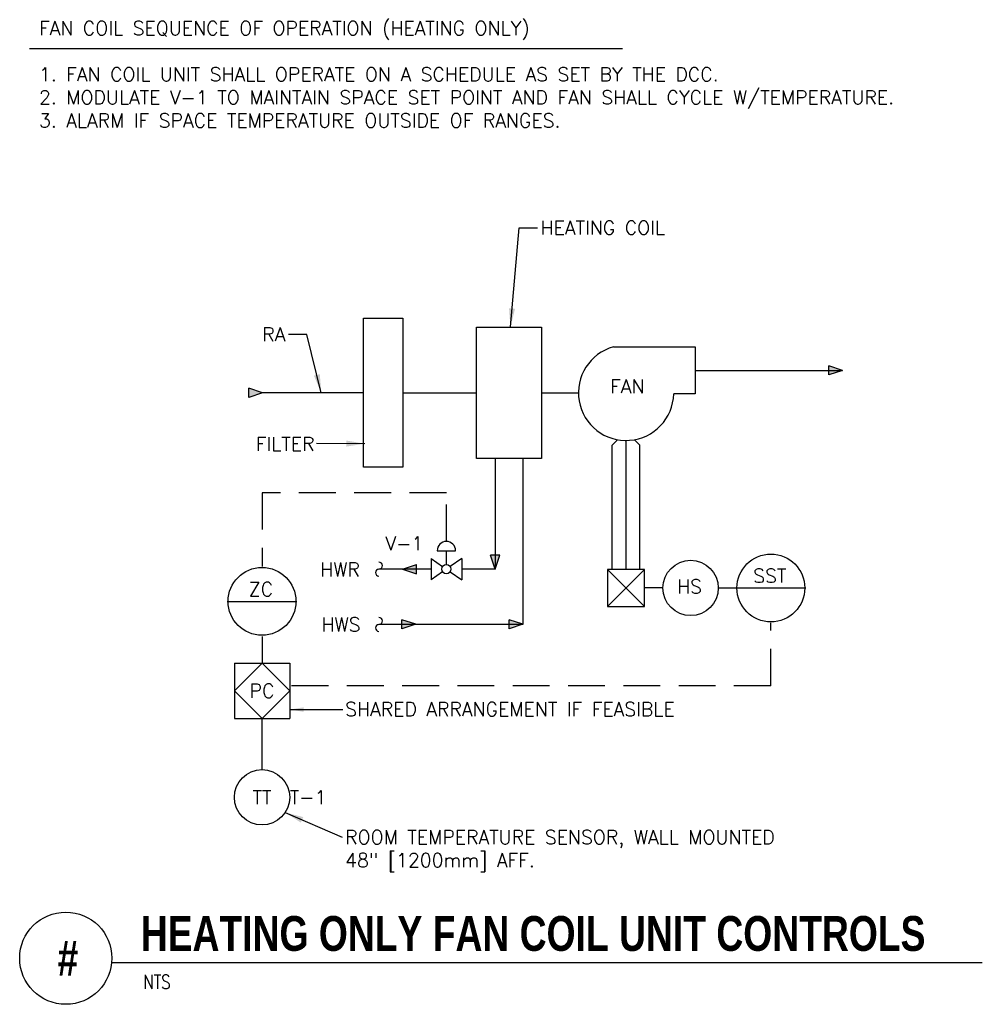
# Model space of a CAD drawing. Header units: inches. Extents: x 0.66 to 7.19, y -0.86 to 5.82.
import ezdxf
from ezdxf.enums import TextEntityAlignment as Align

# ---------------------------------------------------------------- set-up
doc = ezdxf.new("R2010")
doc.units = ezdxf.units.IN
doc.header["$MEASUREMENT"] = 0
doc.linetypes.add('HIDDEN', pattern=[0.375, 0.25, -0.125])
for name, color, linetype in [('M-DETL-HEVY', 5, 'Continuous'), ('M-DETL-MEDM', 4, 'Continuous'), ('M-DETL-TEXT', 2, 'Continuous')]:
    doc.layers.add(name, color=color, linetype=linetype)
doc.styles.add('BOLD', font='bold.shx', dxfattribs={"width": 0.9})
doc.styles.add('Romans', font='romans.shx')
doc.dimstyles.new('VA-Dims', dxfattribs={"dimtxt": 0.09375, "dimasz": 0.09375, "dimexe": 0.09375, "dimexo": 0.03125, "dimgap": 0.02, "dimtad": 1, "dimdec": 5, "dimzin": 0, "dimdsep": 46, "dimlunit": 4, "dimtxsty": 'Romans', "dimblk": 'ARCHTICK', "dimcen": 0.09375, "dimclrd": 256, "dimclre": 256, "dimclrt": 256, "dimadec": 0, "dimazin": 0, "dimtfac": 1, "dimtdec": 5, "dimtofl": 0, "dimtmove": 0, "dimatfit": 3, "dimfxl": 1, "dimfrac": 2, "dimtolj": 1, "dimtzin": 0, "dimlwd": -1, "dimlwe": -1, "dimarcsym": 0})
doc.dimstyles.new('VA-Lead', dxfattribs={"dimtxt": 0.09375, "dimasz": 0.125, "dimexe": 0.125, "dimexo": 0.03125, "dimgap": 0.02, "dimtad": 0, "dimdec": 5, "dimzin": 0, "dimdsep": 46, "dimlunit": 4, "dimtxsty": 'Romans', "dimcen": 0.125, "dimclrd": 256, "dimclre": 256, "dimclrt": 256, "dimadec": 0, "dimazin": 0, "dimtfac": 1, "dimtdec": 5, "dimtofl": 0, "dimtmove": 0, "dimatfit": 3, "dimfxl": 1, "dimfrac": 2, "dimtolj": 1, "dimtzin": 0, "dimlwd": -1, "dimlwe": -1, "dimarcsym": 0})

# ---------------------------------------------------------------- blocks, each defined once
blk = doc.blocks.new('mbrkv')
for centre, start, end in [((0, -2.25), 90, 270), ((0, 2.25), 270, 90)]:
    blk.add_arc(centre, 2.25, start, end)
blk = doc.blocks.new('_ArchTick')
at = {"color": 0, "linetype": 'ByBlock', "const_width": 0.15}
blk.add_lwpolyline([(-0.5, -0.5), (0.5, 0.5)], dxfattribs=at)

msp = doc.modelspace()

# ---------------------------------------------------------------- hatches: boundary and pattern name
at = {"layer": 'M-DETL-MEDM'}
h = msp.add_hatch(color=256, dxfattribs=at)
h.paths.add_polyline_path([(6.1442, 3.4422), (6.238, 3.4422), (6.1442, 3.4109)])
h.paths.add_polyline_path([(6.1442, 3.4734), (6.238, 3.4422), (6.1442, 3.4422)])
h = msp.add_hatch(color=256, dxfattribs=at)
h.paths.add_polyline_path([(2.2122, 3.29), (2.3059, 3.29), (2.2122, 3.2587)])
h.paths.add_polyline_path([(2.2122, 3.3212), (2.3059, 3.29), (2.2122, 3.29)])
h = msp.add_hatch(color=256, dxfattribs=at)
h.paths.add_polyline_path([(3.8823, 2.1885), (3.8823, 2.0947), (3.9136, 2.1885)])
h.paths.add_polyline_path([(3.8511, 2.1885), (3.8823, 2.0947), (3.8823, 2.1885)])
h = msp.add_hatch(color=256, dxfattribs=at)
h.paths.add_polyline_path([(3.3486, 2.0947), (3.2548, 2.0947), (3.3486, 2.0635)])
h.paths.add_polyline_path([(3.3486, 2.126), (3.2548, 2.0947), (3.3486, 2.0947)])
h = msp.add_hatch(color=256, dxfattribs=at)
h.paths.add_polyline_path([(3.2503, 1.7207), (3.3441, 1.7207), (3.2503, 1.6894)])
h.paths.add_polyline_path([(3.2503, 1.7519), (3.3441, 1.7207), (3.2503, 1.7207)])
h = msp.add_hatch(color=256, dxfattribs=at)
h.paths.add_polyline_path([(3.9763, 1.7207), (4.0701, 1.7207), (3.9763, 1.6894)])
h.paths.add_polyline_path([(3.9763, 1.7519), (4.0701, 1.7207), (3.9763, 1.7207)])

# ---------------------------------------------------------------- linework, layer by layer
at = {"layer": 'M-DETL-HEVY', "linetype": 'Continuous'}
for p, q in [((4.6847, 3.6016), (5.238, 3.6016)), ((5.238, 3.6016), (5.238, 3.2827)), ((5.238, 3.2827), (5.093, 3.2827))]:
    msp.add_line(p, q, dxfattribs=at)
for points in [[(2.9904, 3.795), (3.2553, 3.795), (3.2553, 2.7849), (2.9904, 2.7849)], [(3.7553, 3.7352), (4.1968, 3.7352), (4.1968, 2.8447), (3.7553, 2.8447)]]:
    msp.add_lwpolyline(points, close=True, dxfattribs=at)
msp.add_arc((4.77, 3.29), 0.3231, 105.29786, 358.71435, dxfattribs=at)
at = {"layer": 'M-DETL-MEDM'}
for p, q in [((6.1442, 3.4109), (6.1442, 3.4734)), ((6.238, 3.4422), (6.1442, 3.4734)), ((5.238, 3.4422), (6.238, 3.4422)), ((6.238, 3.4422), (6.1442, 3.4109)), ((2.2122, 3.2587), (2.2122, 3.3212)), ((2.3059, 3.29), (2.2122, 3.3212)), ((2.3059, 3.29), (2.2122, 3.2587)), ((2.9904, 3.29), (2.3059, 3.29)), ((3.2553, 3.29), (3.7553, 3.29)), ((4.1968, 3.29), (4.4468, 3.29)), ((4.6762, 2.9356), (4.7126, 2.972)), ((4.77, 2.0918), (4.77, 2.9668)), ((4.8637, 2.9356), (4.8273, 2.972)), ((4.6762, 2.0918), (4.6762, 2.9356)), ((4.8637, 2.0918), (4.8637, 2.9356)), ((3.8823, 2.8447), (3.8823, 2.0947)), ((4.0698, 2.8447), (4.0698, 1.7197)), ((3.4891, 2.2197), (3.6141, 2.2197)), ((3.5516, 2.126), (3.5516, 2.2197)), ((3.4474, 2.1676), (3.526, 2.1126)), ((3.4474, 2.1676), (3.4474, 2.0218)), ((3.6557, 2.1676), (3.5772, 2.1126)), ((3.6557, 2.1676), (3.6557, 2.0218)), ((3.9136, 2.1885), (3.8511, 2.1885)), ((3.8823, 2.0947), (3.8511, 2.1885)), ((3.8823, 2.0947), (3.9136, 2.1885)), ((3.4474, 2.0947), (3.0945, 2.0947)), ((3.2548, 2.0947), (3.3486, 2.126)), ((3.2548, 2.0947), (3.3486, 2.0635)), ((3.3486, 2.0635), (3.3486, 2.126)), ((3.526, 2.0768), (3.4474, 2.0218)), ((3.5772, 2.0768), (3.6557, 2.0218)), ((3.8823, 2.0947), (3.6557, 2.0947)), ((4.645, 1.8418), (4.895, 2.0918)), ((4.645, 2.0918), (4.895, 1.8418)), ((5.02, 1.9668), (4.895, 1.9668)), ((5.395, 1.9668), (5.5145, 1.9668)), ((5.5145, 1.9668), (5.9889, 1.9668)), ((2.0644, 1.876), (2.5387, 1.876)), ((3.2503, 1.6894), (3.2503, 1.7519)), ((3.3441, 1.7207), (3.2503, 1.7519)), ((3.9763, 1.6894), (3.9763, 1.7519)), ((4.0701, 1.7207), (3.9763, 1.7519)), ((4.0698, 1.7197), (3.0945, 1.7197)), ((3.3441, 1.7207), (3.2503, 1.6894)), ((4.0701, 1.7207), (3.9763, 1.6894)), ((2.1141, 1.4567), (2.4891, 1.4567)), ((2.1141, 1.4567), (2.1141, 1.0817)), ((2.3016, 1.4567), (2.1141, 1.2692)), ((2.4891, 1.2692), (2.3016, 1.4567)), ((2.4891, 1.4567), (2.4891, 1.0817)), ((2.1141, 1.2692), (2.3016, 1.0817)), ((2.3016, 1.0817), (2.4891, 1.2692)), ((2.1141, 1.0817), (2.4891, 1.0817)), ((2.3016, 0.7379), (2.3016, 1.0817))]:
    msp.add_line(p, q, dxfattribs=at)
at = {"layer": 'M-DETL-MEDM', "linetype": 'HIDDEN'}
for q in [(5.7517, 1.7297), (2.5015, 1.304)]:
    msp.add_line((5.7517, 1.304), q, dxfattribs=at)
for points in [[(3.5516, 2.2822), (3.5516, 2.6129), (2.3016, 2.6129), (2.3016, 2.1132)], [(2.3016, 1.6388), (2.3016, 1.4567)]]:
    msp.add_lwpolyline(points, dxfattribs=at)
at = {"layer": 'M-DETL-MEDM'}
msp.add_lwpolyline([(4.645, 2.0918), (4.645, 1.8418), (4.895, 1.8418), (4.895, 2.0918)], close=True, dxfattribs=at)
for centre, radius in [((5.2075, 1.9668), 0.1875), ((5.7517, 1.9668), 0.23), ((2.3016, 1.876), 0.23), ((3.5516, 2.0947), 0.0312), ((2.3016, 0.5477), 0.1875)]:
    msp.add_circle(centre, radius, dxfattribs=at)
msp.add_arc((3.5516, 2.2197), 0.0625, 0, 180, dxfattribs=at)
at = {"layer": 'M-DETL-TEXT'}
for p, q in [((0.7239, 5.6246), (4.7453, 5.6246)), ((1.2857, -0.5717), (7.1855, -0.5717))]:
    msp.add_line(p, q, dxfattribs=at)
msp.add_circle((0.971, -0.5432), 0.3125, dxfattribs=at)

# ---------------------------------------------------------------- block references
at = {"layer": 'M-DETL-MEDM', "xscale": 0.01041666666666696, "yscale": 0.01041666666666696, "zscale": 0.010416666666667, "rotation": 180}
for p in [(3.0945, 2.0947), (3.0945, 1.7197)]:
    msp.add_blockref('mbrkv', p, dxfattribs=at)

# ---------------------------------------------------------------- texts
at = {"layer": 'M-DETL-TEXT', "style": 'Romans'}
msp.add_text('FAN', height=0.09375, dxfattribs=at).set_placement((4.6611, 3.2865))
for s, p in [('SST', (5.7445, 2.0497)), ('ZC', (2.2944, 1.9589)), ('HS', (5.2002, 1.977)), ('PC', (2.3016, 1.2692)), ('TT', (2.3016, 0.5477))]:
    msp.add_text(s, height=0.09375, dxfattribs=at).set_placement(p, align=Align.MIDDLE_CENTER)
at = {"layer": 'M-DETL-TEXT', "width": 0.8}
for s, height, style, p in [('HEATING ONLY FAN COIL UNIT CONTROLS', 0.23622, 'BOLD', (1.4794, -0.4936)), ('NTS', 0.09375, 'Romans', (1.4957, -0.7502))]:
    msp.add_text(s, height=height, dxfattribs=dict(at, style=style)).set_placement(p)
at = {"layer": 'M-DETL-TEXT', "style": 'BOLD', "width": 0.8}
msp.add_text('#', height=0.2362, dxfattribs=at).set_placement((0.9857, -0.543), align=Align.MIDDLE)
at = {"layer": 'M-DETL-TEXT', "char_height": 0.09375, "style": 'Romans'}
for s, insert, attachment_point in [('FAN COIL SEQUENCE OF OPERATION (HEATING ONLY)\\P\\P1. FAN COIL UNIT SHALL OPERATE ON A SCHEDULE AS SET BY THE DCC.\\P2. MODULATE V-1 TO MAINTAIN SPACE SET POINT AND FAN SHALL CYCLE W/TEMPERATURE.\\P3. ALARM IF SPACE TEMPERATURE OUTSIDE OF RANGES.', (0.7893, 5.8085), 1), ('HEATING COIL', (4.1904, 4.456), 1), ('RA', (2.46, 3.6394), 9), ('FILTER', (2.6577, 2.8964), 9), ('V-1', (3.3953, 2.2692), 6), ('HWR', (2.9654, 2.0917), 6), ('HWS', (2.9695, 1.7197), 6), ('SHARED ARRANGEMENT IF FEASIBLE', (2.8651, 1.1918), 1), ('ROOM TEMPERATURE SENSOR, WALL MOUNTED\\P48" [1200mm] AFF.', (2.8651, 0.3243), 1)]:
    msp.add_mtext(s, dxfattribs=dict(at, insert=insert, attachment_point=attachment_point))
at = {"layer": 'M-DETL-TEXT', "insert": (2.6141, 0.5477), "char_height": 0.09375, "width": 0.232143, "attachment_point": 5, "style": 'Romans'}
msp.add_mtext('T-1', dxfattribs=at)

# ---------------------------------------------------------------- leaders
at = {"layer": 'M-DETL-TEXT', "annotation_type": 0, "has_hookline": 1}
for points, hookline_direction, text_width in [([(3.9859, 3.7363), (4.0454, 4.4092), (4.1704, 4.4092)], 0, 0.9732), ([(2.7035, 3.29), (2.605, 3.6863), (2.48, 3.6863)], 1, 0.1518), ([(2.998, 2.945), (2.6717, 2.947)], 1, 0.4107)]:
    msp.add_leader(points, dimstyle='VA-Lead', dxfattribs=dict(at, hookline_direction=hookline_direction, text_width=text_width))
at = {"layer": 'M-DETL-TEXT'}
for points, dimstyle in [([(2.4905, 1.1424), (2.8485, 1.1424)], 'VA-Dims'), ([(2.4582, 0.4447), (2.8451, 0.2774)], 'VA-Lead')]:
    msp.add_leader(points, dimstyle=dimstyle, dxfattribs=at)

doc.saveas('drawing.dxf')
